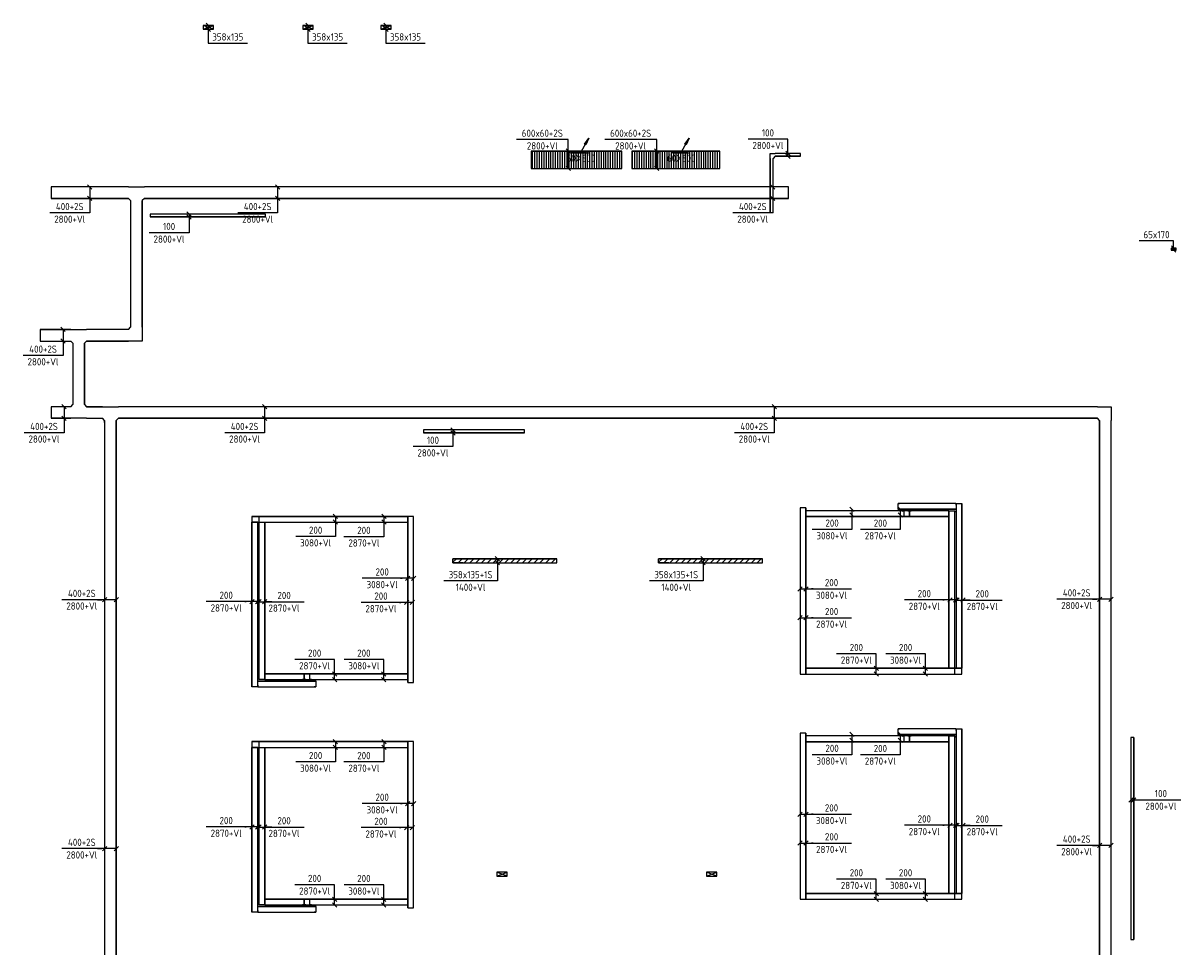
# Model space of a CAD drawing. Header units: millimetres. Extents: x 6290 to 47555, y -8561 to 54905.
# Tile 2 of 2: x 7081 to 47184, y 22925 to 54905. Entities that reach past the tile are written whole.
import ezdxf
from ezdxf.enums import TextEntityAlignment as Align

# ---------------------------------------------------------------- set-up
doc = ezdxf.new("R2010")
doc.units = ezdxf.units.MM
doc.header["$LTSCALE"] = 100
doc.linetypes.add('HIDDEN', pattern=[9.525, 6.35, -3.175])
doc.layers.get('0').update_dxf_attribs({"linetype": 'CONTINUOUS'})
for name, color, linetype in [('EA61302-_ARCEER', 1, 'CONTINUOUS'), ('EB61302-_ATTRIB', 2, 'CONTINUOUS'), ('EL61301-_KABELGOOT', 3, 'CONTINUOUS'), ('EL61302-_KABELLADDER', 3, 'CONTINUOUS'), ('EL61303-_WANDGOOT', 3, 'CONTINUOUS'), ('EL61307-_DRAADGOOT', 2, 'HIDDEN'), ('EL61323-_LSP-WANDGOOT', 3, 'CONTINUOUS'), ('EM61301-_BEMATING', 1, 'CONTINUOUS'), ('EM61302-_BEMATING', 1, 'CONTINUOUS'), ('EM61303-_BEMATING', 1, 'CONTINUOUS'), ('EM61307-_BEMATING', 1, 'CONTINUOUS'), ('EM61323-_BEMATING', 1, 'CONTINUOUS')]:
    doc.layers.add(name, color=color, linetype=linetype)
doc.styles.add('1_8', font='ISO.shx', dxfattribs={"height": 1.8})
doc.styles.add('NORATT', font='isocp.shx')
doc.styles.add('NORDIM', font='isocp.shx')

# ---------------------------------------------------------------- blocks, each defined once
blk = doc.blocks.new('EH100000')
at = {"color": 0, "linetype": 'ByBlock'}
for p, q in [((1, 0.5), (0, 0.5)), ((1, 0.5, 1), (0, 0.5, 1)), ((0, -0.5, 1), (1, -0.5, 1)), ((1, -0.5), (0, -0.5))]:
    blk.add_line(p, q, dxfattribs=at)
at = {"color": 0, "linetype": 'ByBlock', "invisible_edges": 15}
for points in [[(1, -0.5), (0, -0.5), (0, 0.5), (1, 0.5)], [(0, 0.5), (1, 0.5), (1, 0.5, 1), (0, 0.5, 1)], [(0, -0.5, 1), (1, -0.5, 1), (1, -0.5), (0, -0.5)]]:
    blk.add_3dface(points, dxfattribs=at)
at = {"color": 0, "style": 'NORATT'}
for tag, flags in [('M_CODE', 8), ('MERK', 9)]:
    blk.add_attdef(tag, text='', height=1.8, rotation=180, dxfattribs=dict(at, flags=flags)).set_placement((0.5, 0), align=Align.MIDDLE_CENTER)
for tag, flags in [('FUNCTIE', 8), ('SCHOT', 9)]:
    blk.add_attdef(tag, text='', height=1.8, dxfattribs=dict(at, flags=flags)).set_placement((0.5, 0), align=Align.MIDDLE_CENTER)
blk = doc.blocks.new('EH112-400-400-000-000-060')
at = {"color": 0, "linetype": 'ByBlock'}
for points in [[(-200, -275), (-200, 200), (-200, 200), (275, 200)], [(275, -200), (275, -200), (200, -275), (200, -275)]]:
    blk.add_lwpolyline(points, dxfattribs=at)
at = {"color": 0, "style": 'NORATT', "flags": 1}
blk.add_attdef('HULPSTUK', (0, 0, 2800), '', height=1, rotation=90, dxfattribs=at)
blk = doc.blocks.new('EH100005')
at = {"color": 0}
blk.add_lwpolyline([(-1, -0.5), (0, -0.5), (0, 0.5), (-1, 0.5)], dxfattribs=at)
at = {"color": 0, "style": 'NORATT', "flags": 9}
blk.add_attdef('HULPSTUK', text='', height=0.5, dxfattribs=at).set_placement((0, 0), align=Align.MIDDLE)
blk = doc.blocks.new('EH113-400-400-400-000-060')
at = {"color": 0, "linetype": 'ByBlock'}
for points in [[(-275, 200), (0, 200), (0, 200), (275, 200)], [(-200, -275), (-200, -275), (-275, -200), (-275, -200)], [(275, -200), (275, -200), (200, -275), (200, -275)]]:
    blk.add_lwpolyline(points, dxfattribs=at)
at = {"color": 0, "style": 'NORATT', "flags": 1}
blk.add_attdef('HULPSTUK', (0, 0, 2800), '', height=1, rotation=180, dxfattribs=at)
blk = doc.blocks.new('ES111201')
at = {"color": 0}
for p, q in [((0.38, 0.65), (5.5, 9.53)), ((0.73, 0.15), (-0.73, 0.15)), ((0.6, 0.45), (-0.6, 0.45)), ((0.73, -0.15), (-0.73, -0.15)), ((0.6, -0.45), (-0.6, -0.45))]:
    blk.add_line(p, q, dxfattribs=at)
for points in [[(2.57, 5.45), (5.5, 9.53), (3.43, 4.95)], [(3.22, 5.07), (4.63, 8.01), (2.78, 5.32)]]:
    blk.add_lwpolyline(points, close=True, dxfattribs=at)
blk.add_circle((0, 0), 0.75, dxfattribs=at)
blk = doc.blocks.new('EH100002')
at = {"color": 0}
for p, q in [((0.5, 0.5, 1), (-0.5, -0.5, 1)), ((-0.5, 0.5, 1), (0.5, -0.5, 1))]:
    blk.add_line(p, q, dxfattribs=at)
blk.add_lwpolyline([(-0.5, -0.5), (0.5, -0.5), (0.5, 0.5), (-0.5, 0.5)], close=True, dxfattribs=at)
at = {"color": 0, "style": '1_8'}
for tag, flags, p in [('FUNCTIE', 9, (0, -0.08, 1)), ('SCHOT', 9, (0, -0.04, 1)), ('CODE', 8, (0, -2, 1))]:
    blk.add_attdef(tag, text='', height=0.01, dxfattribs=dict(at, flags=flags)).set_placement(p, align=Align.MIDDLE_CENTER)
blk = doc.blocks.new('*U10')
for p, q in [((-275, -75), (-125, 75)), ((-200, 0), (450, 0)), ((125, -75), (275, 75)), ((450, 0), (700, 0)), ((700, 0), (700, -1381))]:
    blk.add_line(p, q)
at = {"color": 2, "style": 'NORDIM'}
for s, p in [('400+2S', (481, -691)), ('2800+Vl', (919, -691))]:
    blk.add_text(s, height=250, rotation=90, dxfattribs=at).set_placement(p, align=Align.MIDDLE)
blk = doc.blocks.new('*U11')
for p, q in [((700, 0), (700, 1800)), ((-375, -75), (-225, 75)), ((-300, 0), (550, 0)), ((225, -75), (375, 75)), ((550, 0), (700, 0))]:
    blk.add_line(p, q)
at = {"color": 2, "style": 'NORDIM'}
for s, p in [('600x60+2S', (919, 900)), ('2800+Vl', (481, 900))]:
    blk.add_text(s, height=250, rotation=270, dxfattribs=at).set_placement(p, align=Align.MIDDLE)
blk = doc.blocks.new('*U12')
for p, q in [((-142, -75), (8, 75)), ((-68, 0), (318, 0)), ((-8, -75), (142, 75)), ((318, 0), (700, 0)), ((700, 0), (700, -1860))]:
    blk.add_line(p, q)
at = {"color": 2, "style": 'NORDIM'}
for s, p in [('358x135+1S', (481, -930)), ('1400+Vl', (919, -930))]:
    blk.add_text(s, height=250, rotation=90, dxfattribs=at).set_placement(p, align=Align.MIDDLE)
blk = doc.blocks.new('*U13')
for p, q in [((-275, -75), (-125, 75)), ((-200, 0), (450, 0)), ((125, -75), (275, 75)), ((450, 0), (300, 0)), ((300, 0), (1681, 0))]:
    blk.add_line(p, q)
at = {"color": 2, "style": 'NORDIM'}
for s, p in [('2800+Vl', (991, 219)), ('400+2S', (991, -219))]:
    blk.add_text(s, height=250, rotation=180, dxfattribs=at).set_placement(p, align=Align.MIDDLE)
blk = doc.blocks.new('*U14')
for p, q in [((-175, -75), (-25, 75)), ((-100, 0), (350, 0)), ((25, -75), (175, 75)), ((350, 0), (300, 0)), ((300, 0), (1681, 0))]:
    blk.add_line(p, q)
at = {"color": 2, "style": 'NORDIM'}
for s, p in [('2870+Vl', (991, 219)), ('200', (991, -219))]:
    blk.add_text(s, height=250, rotation=180, dxfattribs=at).set_placement(p, align=Align.MIDDLE)
blk = doc.blocks.new('*U15')
for p, q in [((-175, -75), (-25, 75)), ((-100, 0), (350, 0)), ((25, -75), (175, 75)), ((350, 0), (81, 2)), ((81, 2), (1462, 2))]:
    blk.add_line(p, q)
at = {"color": 2, "style": 'NORDIM'}
for s, p in [('200', (771, 221)), ('2870+Vl', (771, -217))]:
    blk.add_text(s, height=250, dxfattribs=at).set_placement(p, align=Align.MIDDLE)
blk = doc.blocks.new('*U16')
for p, q in [((-175, -75), (-25, 75)), ((-100, 0), (350, 0)), ((25, -75), (175, 75)), ((350, 0), (300, 0)), ((300, 0), (1675, 0))]:
    blk.add_line(p, q)
at = {"color": 2, "style": 'NORDIM'}
for s, p in [('3080+Vl', (987.5, 218.75)), ('200', (987.5, -218.75))]:
    blk.add_text(s, height=250, rotation=180, dxfattribs=at).set_placement(p, align=Align.MIDDLE)
blk = doc.blocks.new('*U17')
for p, q in [((-175, -75), (-25, 75)), ((-100, 0), (350, 0)), ((25, -75), (175, 75)), ((350, 0), (600, 0)), ((600, 0), (600, -1375))]:
    blk.add_line(p, q)
at = {"color": 2, "style": 'NORDIM'}
for s, p in [('3080+Vl', (818.75, -687.5)), ('200', (381.25, -687.5))]:
    blk.add_text(s, height=250, rotation=90, dxfattribs=at).set_placement(p, align=Align.MIDDLE)
blk = doc.blocks.new('*U18')
for p, q in [((-175, -75), (-25, 75)), ((-100, 0), (350, 0)), ((25, -75), (175, 75)), ((350, 0), (604, 0)), ((604, 0), (604, -1381))]:
    blk.add_line(p, q)
at = {"color": 2, "style": 'NORDIM'}
for s, p in [('2870+Vl', (822, -691)), ('200', (385, -691))]:
    blk.add_text(s, height=250, rotation=90, dxfattribs=at).set_placement(p, align=Align.MIDDLE)
blk = doc.blocks.new('*U19')
for p, q in [((600, 0), (600, 1381)), ((-175, -75), (-25, 75)), ((-100, 0), (350, 0)), ((25, -75), (175, 75)), ((350, 0), (600, 0))]:
    blk.add_line(p, q)
at = {"color": 2, "style": 'NORDIM'}
for s, p in [('2870+Vl', (381, 691)), ('200', (819, 691))]:
    blk.add_text(s, height=250, rotation=270, dxfattribs=at).set_placement(p, align=Align.MIDDLE)
blk = doc.blocks.new('*U20')
for p, q in [((600, 0), (600, 1375)), ((-175, -75), (-25, 75)), ((-100, 0), (350, 0)), ((25, -75), (175, 75)), ((350, 0), (600, 0))]:
    blk.add_line(p, q)
at = {"color": 2, "style": 'NORDIM'}
for s, p in [('3080+Vl', (381, 688)), ('200', (818, 688))]:
    blk.add_text(s, height=250, rotation=270, dxfattribs=at).set_placement(p, align=Align.MIDDLE)
blk = doc.blocks.new('*U21')
for p, q in [((-175, -75), (-25, 75)), ((-100, 0), (350, 0)), ((25, -75), (175, 75)), ((350, 0), (300, 0)), ((300, 0), (1675, 0))]:
    blk.add_line(p, q)
at = {"color": 2, "style": 'NORDIM'}
for s, p in [('200', (987.5, 218.75)), ('3080+Vl', (987.5, -218.75))]:
    blk.add_text(s, height=250, dxfattribs=at).set_placement(p, align=Align.MIDDLE)
blk = doc.blocks.new('*U22')
for p, q in [((-175, -75), (-25, 75)), ((-100, 0), (350, 0)), ((25, -75), (175, 75)), ((350, 0), (300, 0)), ((300, 0), (1681, 0))]:
    blk.add_line(p, q)
at = {"color": 2, "style": 'NORDIM'}
for s, p in [('200', (991, 219)), ('2870+Vl', (991, -219))]:
    blk.add_text(s, height=250, dxfattribs=at).set_placement(p, align=Align.MIDDLE)
blk = doc.blocks.new('*U24')
for p, q in [((282, 0), (282, 1190)), ((-108, -75), (42, 75)), ((-42, -75), (108, 75)), ((-32, 0), (282, 0)), ((282, 0), (282, 0))]:
    blk.add_line(p, q)
at = {"color": 2, "style": 'NORDIM'}
blk.add_text('65x170', height=250, rotation=270, dxfattribs=at).set_placement((501, 595), align=Align.MIDDLE)
blk = doc.blocks.new('*U27')
for p, q in [((553, 0), (553, 1360)), ((-142, -75), (8, 75)), ((-68, 0), (553, 0)), ((-8, -75), (142, 75)), ((553, 0), (553, 0))]:
    blk.add_line(p, q)
at = {"color": 2, "style": 'NORDIM'}
blk.add_text('358x135', height=250, rotation=90, dxfattribs=at).set_placement((334, 680), align=Align.MIDDLE)
blk = doc.blocks.new('*U31')
for p, q in [((-125, -75), (25, 75)), ((-50, 0), (596, 0)), ((-25, -75), (125, 75)), ((596, 0), (596, 0)), ((596, 0), (596, -1381))]:
    blk.add_line(p, q)
at = {"color": 2, "style": 'NORDIM'}
for s, p in [('2800+Vl', (815, -691)), ('100', (377, -691))]:
    blk.add_text(s, height=250, rotation=90, dxfattribs=at).set_placement(p, align=Align.MIDDLE)
blk = doc.blocks.new('EH112-100-100-000-000-060-C075')
at = {"color": 0, "linetype": 'ByBlock'}
for points in [[(-50, -125), (-50, 50), (-50, 50), (125, 50)], [(125, -50), (125, -50), (50, -125), (50, -125)]]:
    blk.add_lwpolyline(points, dxfattribs=at)
at = {"invisible_edges": 15}
for points in [[(125, 50), (125, -50), (125, -50), (-50, 50)], [(125, -50), (-50, 50), (-50, 50), (50, -125)], [(-50, 50), (50, -125), (50, -125), (-50, -125)]]:
    blk.add_3dface(points, dxfattribs=at)
at = {"color": 0, "style": 'NORATT', "flags": 1}
for tag in ['HULPSTUK', 'MERK']:
    blk.add_attdef(tag, (0, 0, 2870), '', height=1, dxfattribs=at)
blk = doc.blocks.new('*U33')
for p, q in [((543, 0), (543, 1381)), ((-125, -75), (25, 75)), ((-50, 0), (543, 0)), ((-25, -75), (125, 75)), ((543, 0), (543, 0))]:
    blk.add_line(p, q)
at = {"color": 2, "style": 'NORDIM'}
for s, p in [('2800+Vl', (324, 691)), ('100', (761, 691))]:
    blk.add_text(s, height=250, rotation=270, dxfattribs=at).set_placement(p, align=Align.MIDDLE)
blk = doc.blocks.new('*U34')
for p, q in [((-125, -75), (25, 75)), ((-50, 0), (525, 0)), ((-25, -75), (125, 75)), ((525, 0), (525, 0)), ((525, 0), (525, -1381))]:
    blk.add_line(p, q)
at = {"color": 2, "style": 'NORDIM'}
for s, p in [('2800+Vl', (744, -691)), ('100', (306, -691))]:
    blk.add_text(s, height=250, rotation=90, dxfattribs=at).set_placement(p, align=Align.MIDDLE)
blk = doc.blocks.new('*U35')
for p, q in [((-125, -75), (25, 75)), ((-50, 0), (301, 0)), ((-25, -75), (125, 75)), ((301, 0), (301, 0)), ((301, 0), (1682, 0))]:
    blk.add_line(p, q)
at = {"color": 2, "style": 'NORDIM'}
for s, p in [('100', (991, 219)), ('2800+Vl', (991, -219))]:
    blk.add_text(s, height=250, dxfattribs=at).set_placement(p, align=Align.MIDDLE)

msp = doc.modelspace()

# ---------------------------------------------------------------- hatches: boundary and pattern name
at = {"layer": 'EA61302-_ARCEER'}
h = msp.add_hatch(dxfattribs=at)
h.set_pattern_fill('LINE,N', color=256, scale=25, angle=270, style=0)
h.set_pattern_definition([(270, (27825, 50175.5), (79.375, -1e-14), [])])
h.paths.add_polyline_path([(27825, 50475), (27825, 49875), (24675, 49875), (24675, 50475)])
h = msp.add_hatch(dxfattribs=at)
h.set_pattern_fill('LINE,N', color=256, scale=25, angle=270, style=0)
h.set_pattern_definition([(270, (31209.99, 50175), (79.375, -1e-14), [])])
h.paths.add_polyline_path([(31210, 50475), (31210, 49875), (28160, 49875), (28160, 50475)])
at = {"layer": 'EL61323-_LSP-WANDGOOT'}
h = msp.add_hatch(dxfattribs=at)
h.set_pattern_fill('ANSI31', color=1, scale=45)
h.set_pattern_definition([(45, (-7202.74, -405.38), (-101.0279, 101.0279), [])])
h.paths.add_polyline_path([(25569, 36360), (25211, 36360), (21969, 36360), (21969, 36225), (22327, 36225), (25569, 36225)])
h = msp.add_hatch(dxfattribs=at)
h.set_pattern_fill('ANSI31', color=1, scale=45)
h.set_pattern_definition([(45, (-77.17, -405.38), (-101.0279, 101.0279), [])])
h.paths.add_polyline_path([(32695, 36360), (32337, 36360), (29095, 36360), (29095, 36225), (29453, 36225), (32695, 36225)])

# ---------------------------------------------------------------- linework, layer by layer
at = {"layer": 'EL61307-_DRAADGOOT'}
for p, q in [((37386, 38075, 2870), (37386, 38025, 2870)), ((37386, 38075, 2925), (37386, 38025, 2925)), ((37586, 38025, 2870), (37586, 38075, 2870)), ((37586, 38025, 2925), (37586, 38075, 2925)), ((17014, 32175, 2870), (17014, 32125, 2870)), ((17014, 32175, 2925), (17014, 32125, 2925)), ((17214, 32125, 2870), (17214, 32175, 2870)), ((17214, 32125, 2925), (17214, 32175, 2925)), ((37386, 30275, 2870), (37386, 30225, 2870)), ((37386, 30275, 2925), (37386, 30225, 2925)), ((37586, 30225, 2870), (37586, 30275, 2870)), ((37586, 30225, 2925), (37586, 30275, 2925)), ((17014, 24375, 2870), (17014, 24325, 2870)), ((17014, 24375, 2925), (17014, 24325, 2925)), ((17214, 24325, 2870), (17214, 24375, 2870)), ((17214, 24325, 2925), (17214, 24375, 2925))]:
    msp.add_line(p, q, dxfattribs=at)

# ---------------------------------------------------------------- block references
at = {"layer": 'EL61301-_KABELGOOT'}
for name, p in [('EH112-100-100-000-000-060-C075', (33008, 50345, 2800)), ('EH113-400-400-400-000-060', (11004, 49037, 2800)), ('EH113-400-400-400-000-060', (9004, 44100, 2800)), ('EH113-400-400-400-000-060', (10104, 41425, 2800))]:
    msp.add_blockref(name, p, dxfattribs=at)
at = {"layer": 'EL61301-_KABELGOOT', "zscale": 60}
for name, p, xscale, yscale, rotation in [('EH100000', (33008, 50220, 2800), 1875, 100, 270), ('EH100005', (8050, 49037, 2800), 60, 400, 180), ('EH100000', (11004, 44375, 2800), 4387.499999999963, 400, 90), ('EH100005', (11480, 48244, 2800), 60, 100, 180), ('EH100005', (33008, 48345, 2800), 60, 100, 270), ('EH100005', (7675, 44100, 2800), 60, 400, 180), ('EH100000', (8729, 44100, 2800), 1054.328337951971, 400, 180), ('EH100000', (9004, 41700, 2800), 2125.000000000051, 400, 90), ('EH100005', (8050, 41425, 2800), 60, 400, 180), ('EH100000', (9829, 41425, 2800), 549.9999999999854, 400, 180), ('EH100000', (10104, 41150, 2800), 75, 400, 270), ('EH100000', (10104, 10325, 2800), 30825.00000000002, 400, 90), ('EH100000', (44568, 41150, 2800), 33856.55015978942, 400, 270), ('EH100005', (20945, 40770, 2800), 60, 100, 180), ('EH100000', (45502, 23175, 2800), 7000, 100, 90), ('EH100005', (45502, 30175, 2800), 60, 100, 90), ('EH100005', (45502, 23175, 2800), 60, 100, 270)]:
    msp.add_blockref(name, p, dxfattribs=dict(at, xscale=xscale, yscale=yscale, rotation=rotation))
for name, p, xscale, yscale in [('EH100000', (33133, 50345, 2800), 875, 100), ('EH100005', (34008, 50345, 2800), 60, 100), ('EH100000', (8050, 49037, 2800), 2679.379372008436, 400), ('EH100000', (11279, 49037, 2800), 22314.05564599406, 400), ('EH100005', (33593, 49037, 2800), 60, 400), ('EH100000', (11480, 48244, 2800), 4000, 100), ('EH100005', (15480, 48244, 2800), 60, 100), ('EH100000', (9279, 44100, 2800), 1449.999999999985, 400), ('EH100000', (8050, 41425, 2800), 679.3793720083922, 400), ('EH100000', (10379, 41425, 2800), 33913.87321566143, 400), ('EH100000', (20945, 40770, 2800), 3500, 100), ('EH100005', (24445, 40770, 2800), 60, 100)]:
    msp.add_blockref(name, p, dxfattribs=dict(at, xscale=xscale, yscale=yscale))
at = {"layer": 'EL61301-_KABELGOOT'}
for name, p, rotation in [('EH112-400-400-000-000-060', (11004, 44100, 2800), 180), ('EH113-400-400-400-000-060', (9004, 41425, 2800), 180), ('EH112-400-400-000-000-060', (44568, 41425, 2800), 270)]:
    msp.add_blockref(name, p, dxfattribs=dict(at, rotation=rotation))
at = {"layer": 'EL61302-_KABELLADDER'}
for name, p, xscale, yscale, zscale in [('ES111201', (26400, 50445, 2800), 50, 50, 50), ('ES111201', (29878, 50445, 2800), 50, 50, 50), ('EH100005', (27825, 50175, 2800), 60, 600, 60), ('EH100005', (31210, 50175, 2800), 60, 600, 60), ('EH100002', (46935, 47082), 170, 65, 2500)]:
    msp.add_blockref(name, p, dxfattribs=dict(at, xscale=xscale, yscale=yscale, zscale=zscale))
at = {"layer": 'EL61302-_KABELLADDER', "yscale": 600, "zscale": 60, "rotation": 180}
for name, p, xscale in [('EH100000', (27825, 50175, 2800), 3150), ('EH100005', (24675, 50175, 2800), 60), ('EH100000', (31210, 50175, 2800), 3050), ('EH100005', (28160, 50175, 2800), 60)]:
    msp.add_blockref(name, p, dxfattribs=dict(at, xscale=xscale))
at = {"layer": 'EL61302-_KABELLADDER'}
ref = msp.add_blockref('EH100002', (26400, 50445, 2800), dxfattribs=dict(at, xscale=600, yscale=60, zscale=440))
ref.add_attrib('CODE', '60X600', dxfattribs={"layer": 'EB61302-_ATTRIB', "height": 250, "style": 'NORDIM', "flags": 8}).set_placement((26400, 50230, 2800), align=Align.MIDDLE_CENTER)
ref = msp.add_blockref('EH100002', (29878, 50445, 2800), dxfattribs=dict(at, xscale=600, yscale=60, zscale=440))
ref.add_attrib('CODE', '60X600', dxfattribs={"layer": 'EB61302-_ATTRIB', "height": 250, "style": 'NORDIM', "flags": 8}).set_placement((29878, 50230, 2800), align=Align.MIDDLE_CENTER)
at = {"layer": 'EL61303-_WANDGOOT', "xscale": 358, "yscale": 135, "zscale": 1772, "rotation": 180}
for p in [(13492, 54762), (16947, 54762), (19646, 54762), (23671, 25442), (30929, 25442, 358)]:
    msp.add_blockref('EH100002', p, dxfattribs=at)
at = {"layer": 'EL61307-_DRAADGOOT', "yscale": 200, "zscale": 55}
for name, p, xscale, rotation in [('EH100000', (34095, 32370, 2870), 5750.223014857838, 90), ('EH100005', (34095, 38120, 2870), 55, 90), ('EH100000', (34095, 32370, 3080), 5750.223014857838, 90), ('EH100005', (34095, 38120, 3080), 55, 90), ('EH100000', (39495, 32570, 2870), 5704.99999999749, 90), ('EH100005', (39495, 38275, 2870), -55, 270), ('EH100005', (15005, 37730, 3080), 55, 180), ('EH100000', (20405, 37730, 3080), 5400.000000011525, 180), ('EH100000', (20405, 37730, 2870), 5155.696695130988, 180), ('EH100005', (15249, 37730, 2870), 55, 180), ('EH100000', (20505, 37830, 2870), 5750.223014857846, 270), ('EH100005', (20505, 37830, 2870), 55, 90), ('EH100000', (20505, 37830, 3080), 5750.223014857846, 270), ('EH100005', (20505, 37830, 3080), 55, 90), ('EH100005', (34195, 37925, 2870), 55, 180), ('EH100005', (37586, 37925, 2870), -55, 180), ('EH100005', (37786, 37925, 3080), -55, 180), ('EH100000', (39251, 38025, 2870), 5454.999999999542, 270), ('EH100005', (39251, 38025, 2870), -55, 270), ('EH100000', (15105, 37630, 2870), 5704.999999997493, 270), ('EH100005', (15105, 37630, 2870), 55, 90), ('EH100000', (15349, 32175, 2870), 5454.999999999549, 90), ('EH100000', (39351, 32470, 2870), 5155.696695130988, 180), ('EH100000', (39595, 32470, 3080), 5400.000000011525, 180), ('EH100005', (39495, 32570, 2870), 55, 270), ('EH100000', (17214, 32025, 2870), 2008.839304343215, 180), ('EH100005', (15349, 32175, 2870), -55, 90), ('EH100000', (16814, 32275, 2870), 1364.535999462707, 180), ('EH100005', (16814, 32275, 2870), -55, 180), ('EH100000', (20405, 32275, 3080), 3591.16069566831, 180), ('EH100000', (20405, 32275, 2870), 3391.160695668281, 180), ('EH100005', (17214, 32025, 2870), -55, 180), ('EH100005', (20505, 32080, 2870), 55, 270), ('EH100005', (20505, 32080, 3080), 55, 270), ('EH100005', (34095, 32370, 2870), 55, 270), ('EH100005', (34095, 32370, 3080), 55, 270), ('EH100005', (15105, 31925, 2870), -55, 90), ('EH100000', (34095, 24570, 2870), 5750.223014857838, 90), ('EH100005', (34095, 30320, 2870), 55, 90), ('EH100000', (34095, 24570, 3080), 5750.223014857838, 90), ('EH100005', (34095, 30320, 3080), 55, 90), ('EH100005', (34195, 30125, 2870), 55, 180), ('EH100005', (37586, 30125, 2870), -55, 180), ('EH100005', (37786, 30125, 3080), -55, 180), ('EH100000', (39251, 30225, 2870), 5454.999999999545, 270), ('EH100005', (39251, 30225, 2870), -55, 270), ('EH100000', (39495, 24770, 2870), 5704.999999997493, 90), ('EH100005', (39495, 30475, 2870), -55, 270), ('EH100005', (15005, 29930, 3080), 55, 180), ('EH100000', (20405, 29930, 3080), 5400.000000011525, 180), ('EH100000', (15105, 29830, 2870), 5704.999999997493, 270), ('EH100005', (15105, 29830, 2870), 55, 90), ('EH100000', (20405, 29930, 2870), 5155.696695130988, 180), ('EH100005', (15249, 29930, 2870), 55, 180), ('EH100000', (15349, 24375, 2870), 5454.999999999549, 90), ('EH100000', (20505, 30030, 2870), 5750.223014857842, 270), ('EH100005', (20505, 30030, 2870), 55, 90), ('EH100000', (20505, 30030, 3080), 5750.223014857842, 270), ('EH100005', (20505, 30030, 3080), 55, 90), ('EH100000', (16814, 24475, 2870), 1364.535999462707, 180), ('EH100005', (16814, 24475, 2870), -55, 180), ('EH100000', (20405, 24475, 3080), 3591.16069566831, 180), ('EH100000', (20405, 24475, 2870), 3391.160695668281, 180), ('EH100005', (34095, 24570, 2870), 55, 270), ('EH100005', (34095, 24570, 3080), 55, 270), ('EH100000', (39351, 24670, 2870), 5155.696695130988, 180), ('EH100000', (39595, 24670, 3080), 5400.000000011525, 180), ('EH100005', (39495, 24770, 2870), 55, 270), ('EH100005', (15105, 24125, 2870), -55, 90), ('EH100000', (17214, 24225, 2870), 2008.839304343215, 180), ('EH100005', (15349, 24375, 2870), -55, 90), ('EH100005', (17214, 24225, 2870), -55, 180), ('EH100005', (20505, 24280, 2870), 55, 270), ('EH100005', (20505, 24280, 3080), 55, 270)]:
    msp.add_blockref(name, p, dxfattribs=dict(at, xscale=xscale, rotation=rotation))
for name, p, xscale in [('EH100000', (37386, 38175, 2870), 2008.839304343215), ('EH100005', (37386, 38175, 2870), -55), ('EH100000', (34195, 37925, 3080), 3591.16069566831), ('EH100000', (34195, 37925, 2870), 3391.160695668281), ('EH100000', (37786, 37925, 2870), 1364.535999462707), ('EH100005', (37786, 37925, 2870), -55), ('EH100005', (39351, 32470, 2870), 55), ('EH100005', (39595, 32470, 3080), 55), ('EH100005', (16814, 32275, 3080), -55), ('EH100005', (17014, 32275, 2870), -55), ('EH100005', (20405, 32275, 2870), 55), ('EH100000', (34195, 30125, 3080), 3591.16069566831), ('EH100000', (34195, 30125, 2870), 3391.160695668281), ('EH100000', (37386, 30375, 2870), 2008.839304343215), ('EH100005', (37386, 30375, 2870), -55), ('EH100000', (37786, 30125, 2870), 1364.535999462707), ('EH100005', (37786, 30125, 2870), -55), ('EH100005', (16814, 24475, 3080), -55), ('EH100005', (17014, 24475, 2870), -55), ('EH100005', (20405, 24475, 2870), 55), ('EH100005', (39351, 24670, 2870), 55), ('EH100005', (39595, 24670, 3080), 55)]:
    msp.add_blockref(name, p, dxfattribs=dict(at, xscale=xscale))
at = {"layer": 'EL61323-_LSP-WANDGOOT', "xscale": 3600, "yscale": 135, "zscale": 358, "rotation": 180}
for p in [(25569, 36292, 1400), (32695, 36292, 1400)]:
    msp.add_blockref('EH100000', p, dxfattribs=at)
at = {"layer": 'EL61323-_LSP-WANDGOOT', "yscale": 135, "zscale": 358}
for p, xscale in [((21969, 36292, 1400), -358), ((25569, 36292, 1400), 358), ((29095, 36292, 1400), -358), ((32695, 36292, 1400), 358)]:
    msp.add_blockref('EH100005', p, dxfattribs=dict(at, xscale=xscale))
at = {"layer": 'EM61301-_BEMATING'}
for name, p, rotation in [('*U33', (33571, 50345, 2800), 90), ('*U10', (9386, 49037, 2800), 270), ('*U10', (15896, 49037, 2800), 270), ('*U10', (33047, 49037, 2800), 270), ('*U31', (12827, 48244, 2800), 270), ('*U10', (8462, 44100, 2800), 270), ('*U10', (8496, 41425, 2800), 270), ('*U10', (15444, 41425, 2800), 270), ('*U10', (33098, 41425, 2800), 270), ('*U34', (21967, 40770, 2800), 270), ('*U13', (10104, 34944, 2800), 180), ('*U13', (44568, 34961, 2800), 180), ('*U13', (10104, 26325, 2800), 180), ('*U13', (44568, 26437, 2800), 180)]:
    msp.add_blockref(name, p, dxfattribs=dict(at, rotation=rotation))
msp.add_blockref('*U35', (45502, 28012, 2800), dxfattribs=at)
at = {"layer": 'EM61302-_BEMATING', "rotation": 90}
for name, p in [('*U11', (25966, 50175, 2800)), ('*U11', (29026, 50175, 2800)), ('*U24', (46935, 47082, 2500))]:
    msp.add_blockref(name, p, dxfattribs=at)
at = {"layer": 'EM61303-_BEMATING', "rotation": 270}
for p in [(13492, 54762), (16947, 54762), (19646, 54762)]:
    msp.add_blockref('*U27', p, dxfattribs=at)
at = {"layer": 'EM61307-_BEMATING'}
for name, p, rotation in [('*U17', (35790, 37978, 3080), 270), ('*U18', (37466, 37978, 2870), 270), ('*U17', (17900, 37730, 3080), 270), ('*U18', (19576, 37730, 2870), 270), ('*U16', (20505, 35685, 3080), 180), ('*U14', (39288, 34934, 2870), 180), ('*U14', (15105, 34877, 2870), 180), ('*U14', (20467, 34851, 2925), 180), ('*U19', (36634, 32470, 2870), 90), ('*U20', (38337, 32470, 3080), 90), ('*U19', (17869, 32275, 2870), 90), ('*U20', (19572, 32275, 3080), 90), ('*U17', (17900, 29930, 3080), 270), ('*U18', (19576, 29930, 2870), 270), ('*U17', (35790, 30178, 3080), 270), ('*U18', (37466, 30178, 2870), 270), ('*U16', (20505, 27885, 3080), 180), ('*U14', (15105, 27077, 2870), 180), ('*U14', (20467, 27051, 2870), 180), ('*U14', (39288, 27134, 2870), 180), ('*U19', (17869, 24475, 2870), 90), ('*U20', (19572, 24475, 2870), 90), ('*U19', (36634, 24670, 2870), 90), ('*U20', (38337, 24670, 3080), 90)]:
    msp.add_blockref(name, p, dxfattribs=dict(at, rotation=rotation))
for name, p in [('*U21', (34095, 35316, 3080)), ('*U15', (39533, 34928, 2870)), ('*U15', (15349, 34870, 2870)), ('*U22', (34095, 34316, 2870)), ('*U21', (34095, 27516, 3080)), ('*U15', (15349, 27070, 2870)), ('*U15', (39533, 27128, 2870)), ('*U22', (34095, 26516, 2870))]:
    msp.add_blockref(name, p, dxfattribs=at)
at = {"layer": 'EM61323-_BEMATING', "rotation": 270}
for p in [(23510, 36292, 1400), (30635, 36292, 1400)]:
    msp.add_blockref('*U12', p, dxfattribs=at)

doc.saveas('drawing.dxf')
